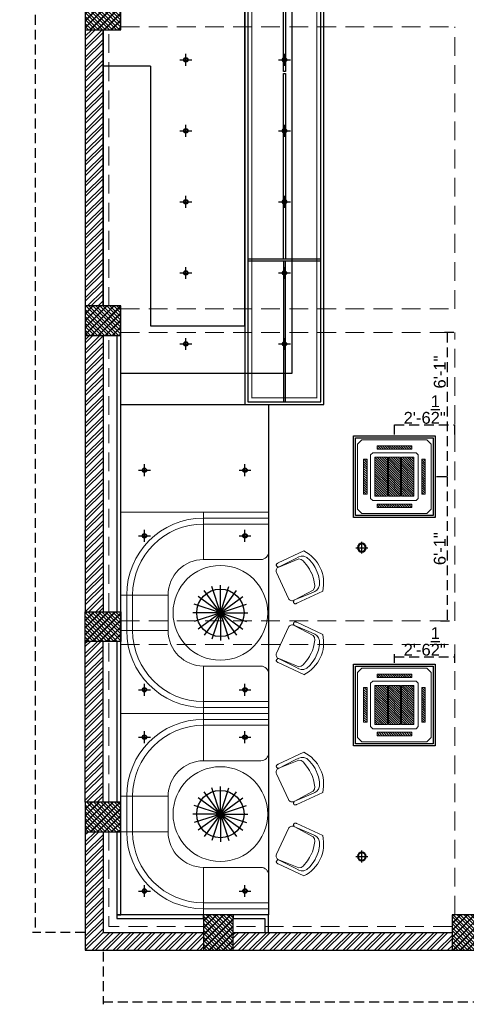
# Model space of a CAD drawing. Header units: inches. Extents: x 105152 to 158499, y 12149 to 30915.
# Tile 23 of 256: x 123135 to 123361, y 18948 to 19447. Entities that reach past the tile are written whole.
import ezdxf

# ---------------------------------------------------------------- set-up
doc = ezdxf.new("R2010")
doc.units = ezdxf.units.IN
doc.header["$MEASUREMENT"] = 0
doc.header["$PDMODE"] = 34
doc.linetypes.add('HIDDEN', pattern=[0.375, 0.25, -0.125])
for name, color, linetype, lineweight in [('-AC-EQUEPMENT', 1, 'Continuous', 20), ('PD_COLUMN', 2, 'Continuous', 60), ('PD_ELEVATION_03', 80, 'Continuous', 25), ('PD_HATCH', 45, 'Continuous', 9)]:
    doc.layers.add(name, color=color, linetype=linetype, lineweight=lineweight)
doc.layers.add('15w led', color=7, linetype='Continuous', true_color=0xe600e6)
doc.layers.add('PD_BASE', color=8, linetype='Continuous', transparency=0.5)
doc.layers.add('PD_DIMENSION', color=101, linetype='Continuous')
doc.layers.add('PD_LIGHTING', color=23, linetype='Continuous')
doc.styles.get("Standard").update_dxf_attribs({"font": 'arial.ttf', "height": 6})
doc.dimstyles.new('ISO-10', dxfattribs={"dimtxt": 6, "dimasz": 0.5, "dimexe": 1.25, "dimexo": 0.625, "dimtad": 1, "dimtoh": 1, "dimdec": 1, "dimlunit": 4, "dimtxsty": 'Standard', "dimblk": 'ARCHTICK', "dimcen": 2.5, "dimclrt": 3, "dimadec": 0, "dimazin": 0, "dimtfac": 1, "dimtdec": 1, "dimtmove": 1, "dimatfit": 3, "dimfxl": 1, "dimarcsym": 0})
pattern_1 = [(45, (268611.2745, 45692.5978), (-1.767766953, 1.767766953), []), (135, (268611.2745, 45692.5978), (-1.767766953, -1.767766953), [])]

# ---------------------------------------------------------------- blocks, each defined once
blk = doc.blocks.new('_ArchTick')
at = {"color": 0, "linetype": 'ByBlock', "const_width": 0.15}
blk.add_lwpolyline([(-0.5, -0.5), (0.5, 0.5)], dxfattribs=at)
blk = doc.blocks.new('*D388')
at = {"layer": 'Defpoints', "color": 0}
for p in [(123355.49, 19241.39), (123324.79, 19235.81), (123355.49, 19235.81)]:
    blk.add_point(p, dxfattribs=at)
at = {"layer": 'PD_DIMENSION', "color": 0, "linetype": 'HIDDEN', "lineweight": -2, "ltscale": 20}
for p, q in [((123324.79, 19236.43), (123324.79, 19242.64)), ((123355.49, 19236.43), (123355.49, 19242.64)), ((123324.79, 19241.39), (123355.49, 19241.39))]:
    blk.add_line(p, q, dxfattribs=at)
at = {"layer": 'PD_DIMENSION', "color": 0, "lineweight": -2, "xscale": 0.5, "yscale": 0.5, "zscale": 0.5, "rotation": 180}
blk.add_blockref('_ArchTick', (123324.79, 19241.39), dxfattribs=at)
at = {"layer": 'PD_DIMENSION', "color": 0, "lineweight": -2, "xscale": 0.5, "yscale": 0.5, "zscale": 0.5}
blk.add_blockref('_ArchTick', (123355.49, 19241.39), dxfattribs=at)
at = {"layer": 'PD_DIMENSION', "color": 3, "insert": (123340.14, 19249.09), "char_height": 6, "attachment_point": 5}
blk.add_mtext('2\'-6{\\H1.000000x;\\S1/2;}"', dxfattribs=at)
blk = doc.blocks.new('*D408')
at = {"layer": 'Defpoints', "color": 0}
for p in [(123725.99, 18993.11), (123176.99, 18984.11), (123725.99, 18948.95)]:
    blk.add_point(p, dxfattribs=at)
at = {"layer": 'PD_DIMENSION', "color": 0, "linetype": 'HIDDEN', "lineweight": -2, "ltscale": 20}
for p, q in [((123176.99, 18974.35), (123176.99, 18947.7)), ((123725.99, 18974.35), (123725.99, 18947.7)), ((123176.99, 18948.95), (123725.99, 18948.95))]:
    blk.add_line(p, q, dxfattribs=at)
at = {"layer": 'PD_DIMENSION', "color": 0, "lineweight": -2, "xscale": 0.5, "yscale": 0.5, "zscale": 0.5, "rotation": 180}
blk.add_blockref('_ArchTick', (123176.99, 18948.95), dxfattribs=at)
at = {"layer": 'PD_DIMENSION', "color": 0, "lineweight": -2, "xscale": 0.5, "yscale": 0.5, "zscale": 0.5}
blk.add_blockref('_ArchTick', (123725.99, 18948.95), dxfattribs=at)
at = {"layer": 'PD_DIMENSION', "color": 3, "insert": (123451.49, 18952.63), "char_height": 6, "attachment_point": 5}
blk.add_mtext('45\'-9"', dxfattribs=at)
blk = doc.blocks.new('*D409')
at = {"layer": 'Defpoints', "color": 0}
for p in [(123176.99, 19914.11), (123142.49, 18984.11), (123176.99, 18984.11)]:
    blk.add_point(p, dxfattribs=at)
at = {"layer": 'PD_DIMENSION', "color": 0, "linetype": 'HIDDEN', "lineweight": -2, "ltscale": 20}
for p, q in [((123167.89, 19914.11), (123141.24, 19914.11)), ((123142.49, 19914.11), (123142.49, 18984.11)), ((123167.89, 18984.11), (123141.24, 18984.11))]:
    blk.add_line(p, q, dxfattribs=at)
at = {"layer": 'PD_DIMENSION', "color": 0, "lineweight": -2, "xscale": 0.5, "yscale": 0.5, "zscale": 0.5}
for p, rotation in [((123142.49, 19914.11), 90), ((123142.49, 18984.11), 270)]:
    blk.add_blockref('_ArchTick', p, dxfattribs=dict(at, rotation=rotation))
at = {"layer": 'PD_DIMENSION', "color": 3, "insert": (123138.8, 19469.84), "char_height": 6, "attachment_point": 5, "rotation": 90}
blk.add_mtext('77\'-6"', dxfattribs=at)
blk = doc.blocks.new('columns2')
at = {"layer": 'PD_HATCH', "lineweight": 5}
h = blk.add_hatch(dxfattribs=at)
h.set_pattern_fill('ANSI37', color=173, scale=20)
h.paths.add_polyline_path([(387, -250), (387, -268), (369, -268), (369, -250)])
h.paths.add_polyline_path([(18, 0), (18, -15), (0, -15), (0, 0)])
h.paths.add_polyline_path([(18, -828), (18, -813), (0, -813), (0, -828)])
h.paths.add_polyline_path([(201, -870), (186, -870), (186, -888), (201, -888)])
h.paths.add_polyline_path([(570, -870), (555, -870), (555, -888), (570, -888)])
h.paths.add_polyline_path([(754.5, -870), (739.5, -870), (739.5, -888), (754.5, -888)])
h.paths.add_polyline_path([(934.5, -870), (919.5, -870), (919.5, -888), (934.5, -888)])
h.paths.add_polyline_path([(385.5, -870), (370.5, -870), (370.5, -888), (385.5, -888)])
h.paths.add_polyline_path([(201, 42), (186, 42), (186, 60), (201, 60)])
h.paths.add_polyline_path([(387, -578), (387, -560), (369, -560), (369, -578)])
h.paths.add_polyline_path([(1116, -731.5), (1116, -716.5), (1098, -716.5), (1098, -731.5)])
h.paths.add_polyline_path([(1116, -111.5), (1116, -96.5), (1098, -96.5), (1098, -111.5)])
h.paths.add_polyline_path([(1116, -561.5), (1116, -576.5), (1098, -576.5), (1098, -561.5)])
h.paths.add_polyline_path([(1116, -251.5), (1116, -266.5), (1098, -266.5), (1098, -251.5)])
h.paths.add_polyline_path([(0, -731.5), (0, -716.5), (18, -716.5), (18, -731.5)])
h.paths.add_polyline_path([(0, -111.5), (0, -96.5), (18, -96.5), (18, -111.5)])
h.paths.add_polyline_path([(0, -406.5), (0, -421.5), (18, -421.5), (18, -406.5)])
h.paths.add_polyline_path([(0, -561.5), (0, -576.5), (18, -576.5), (18, -561.5)])
h.paths.add_polyline_path([(0, -251.5), (0, -266.5), (18, -266.5), (18, -251.5)])
h.paths.add_polyline_path([(993, -111.5), (993, -99.5), (984, -99.5), (984, -111.5)])
h.paths.add_polyline_path([(993, -189.5), (993, -201.5), (984, -201.5), (984, -189.5)])
h.paths.add_polyline_path([(903, -111.5), (903, -99.5), (912, -99.5), (912, -111.5)])
h.paths.add_polyline_path([(903, -189.5), (903, -201.5), (912, -201.5), (912, -189.5)])
h.paths.add_polyline_path([(75, -870), (60, -870), (60, -888), (75, -888)])
h.paths.add_polyline_path([(1116, -870), (1101, -870), (1101, -888), (1116, -888)])
h.paths.add_polyline_path([(75, 42), (60, 42), (60, 60), (75, 60)])
h.paths.add_polyline_path([(570, 42), (555, 42), (555, 60), (570, 60)])
h.paths.add_polyline_path([(754.5, 42), (739.5, 42), (739.5, 60), (754.5, 60)])
h.paths.add_polyline_path([(934.5, 42), (919.5, 42), (919.5, 60), (934.5, 60)])
h.paths.add_polyline_path([(385.5, 42), (370.5, 42), (370.5, 60), (385.5, 60)])
h.paths.add_polyline_path([(1116, 42), (1101, 42), (1101, 60), (1116, 60)])
h.paths.add_polyline_path([(738, -250), (738, -268), (756, -268), (756, -250)])
h.paths.add_polyline_path([(756, -578), (756, -560), (738, -560), (738, -578)])
at = {"layer": 'PD_COLUMN', "color": 173, "lineweight": 5}
for points in [[(0, -406.5), (0, -421.5), (18, -421.5), (18, -406.5)], [(0, -561.5), (0, -576.5), (18, -576.5), (18, -561.5)], [(0, -731.5), (0, -716.5), (18, -716.5), (18, -731.5)], [(18, -828), (18, -813), (0, -813), (0, -828)], [(75, -870), (60, -870), (60, -888), (75, -888)], [(201, -870), (186, -870), (186, -888), (201, -888)]]:
    blk.add_lwpolyline(points, close=True, dxfattribs=at)
at = {"layer": 'PD_HATCH', "color": 173, "linetype": 'HIDDEN', "lineweight": 5, "ltscale": 38}
for p, q in [((0, -561.5), (0, -421.5)), ((12, -561.5), (12, -421.5)), ((18, -420), (187.5, -420)), ((187.5, -563), (187.5, -420)), ((18, -563), (187.5, -563)), ((0, -716.5), (0, -576.5)), ((12, -716.5), (12, -576.5)), ((18, -575), (187.5, -575)), ((187.5, -721), (187.5, -575)), ((18, -721), (187.5, -721)), ((0, -813), (0, -731.5)), ((12, -813), (12, -731.5)), ((18, -733), (187.5, -733)), ((187.5, -870), (187.5, -733)), ((0, -828), (0, -888)), ((12, -828), (12, -876)), ((60, -876), (12, -876)), ((186, -876), (75, -876)), ((60, -888), (0, -888)), ((186, -888), (75, -888))]:
    blk.add_line(p, q, dxfattribs=at)
blk = doc.blocks.new('PENDANT LIGHT')
for q in [(-8.33, 11.26), (-4.42, 13.24), (-0.1, 13.93), (4.23, 13.24), (8.13, 11.26), (-11.42, 8.16), (11.23, 8.16), (-13.41, 4.26), (13.22, 4.26), (-14.1, -0.07), (-13.41, -4.4), (-11.42, -8.3), (-8.33, -11.4), (-4.42, -13.39), (-0.1, -14.07), (4.23, -13.39), (8.13, -11.4), (11.23, -8.3), (13.22, -4.4), (13.9, -0.07)]:
    blk.add_line((-0.1, -0.07), q)
blk.add_circle((-0.1, -0.07), 12)
blk = doc.blocks.new('dgdg')
h = blk.add_hatch()
h.set_pattern_fill('ANSI31', color=256, scale=150)
h.paths.add_polyline_path([(-20, -226), (-60, -226), (-60, -626), (-20, -626)])
h.paths.add_polyline_path([(-175, -71), (-575, -71), (-575, -111), (-175, -111)])
h.paths.add_polyline_path([(-690, -226), (-730, -226), (-730, -626), (-690, -626)])
h.paths.add_polyline_path([(-175, -741), (-575, -741), (-575, -781), (-175, -781)])
h = blk.add_hatch()
h.set_pattern_fill('ANSI31', color=256, scale=150)
h.set_pattern_definition([(45, (17390.127, 13433.387), (-13.258252, 13.258252), [])])
h.paths.add_polyline_path([(-455, -651), (-600, -651), (-600, -201), (-455, -201)])
h.paths.add_polyline_path([(-295, -201), (-150, -201), (-150, -651), (-295, -651)])
h.paths.add_polyline_path([(-305, -651), (-445, -651), (-445, -201), (-305, -201)])
for points in [[(-750, -1), (0, -1), (50, -51), (50, -801), (0, -851), (-750, -851), (-800, -801), (-800, -51)], [(-575, -71), (-175, -71), (-175, -111), (-575, -111)], [(-690, -626), (-690, -226), (-730, -226), (-730, -626)], [(-625, -151), (-125, -151), (-100, -176), (-100, -676), (-125, -701), (-625, -701), (-650, -676), (-650, -176)], [(-60, -626), (-60, -226), (-20, -226), (-20, -626)], [(-575, -781), (-175, -781), (-175, -741), (-575, -741)]]:
    blk.add_lwpolyline(points, close=True)
for points in [[(-455, -651), (-600, -651), (-600, -201), (-455, -201), (-455, -651)], [(-305, -651), (-445, -651), (-445, -201), (-305, -201), (-305, -651)], [(-295, -201), (-150, -201), (-150, -651), (-295, -651), (-295, -201)]]:
    blk.add_lwpolyline(points)
blk = doc.blocks.new('ight 18w')
at = {"lineweight": 25}
for p, q in [((6, 0), (-6, 0)), ((0, 6), (0, -6))]:
    blk.add_line(p, q, dxfattribs=at)
for radius in [4.5, 3.75]:
    blk.add_circle((0, 0), radius, dxfattribs=at)
blk = doc.blocks.new('GFHFGSDF')
at = {"lineweight": 25}
for p, q in [((-3, 0), (3, 0)), ((0, -3), (0, 3))]:
    blk.add_line(p, q, dxfattribs=at)
for radius in [1.12, 0.938]:
    blk.add_circle((0, 0), radius, dxfattribs=at)
blk = doc.blocks.new('*D390')
at = {"layer": 'Defpoints', "color": 0}
for p in [(123355.49, 19123.86), (123324.79, 19120.11), (123355.49, 19120.11)]:
    blk.add_point(p, dxfattribs=at)
at = {"layer": 'PD_DIMENSION', "color": 0, "linetype": 'HIDDEN', "lineweight": -2, "ltscale": 20}
for p, q in [((123324.79, 19120.73), (123324.79, 19125.11)), ((123324.79, 19123.86), (123355.49, 19123.86)), ((123355.49, 19120.73), (123355.49, 19125.11))]:
    blk.add_line(p, q, dxfattribs=at)
at = {"layer": 'PD_DIMENSION', "color": 0, "lineweight": -2, "xscale": 0.5, "yscale": 0.5, "zscale": 0.5, "rotation": 180}
blk.add_blockref('_ArchTick', (123324.79, 19123.86), dxfattribs=at)
at = {"layer": 'PD_DIMENSION', "color": 0, "lineweight": -2, "xscale": 0.5, "yscale": 0.5, "zscale": 0.5}
blk.add_blockref('_ArchTick', (123355.49, 19123.86), dxfattribs=at)
at = {"layer": 'PD_DIMENSION', "color": 3, "insert": (123340.14, 19131.57), "char_height": 6, "attachment_point": 5}
blk.add_mtext('2\'-6{\\H1.000000x;\\S1/2;}"', dxfattribs=at)
blk = doc.blocks.new('*D386')
at = {"layer": 'Defpoints', "color": 0}
for p in [(123355.49, 19288.11), (123345.49, 19215.11), (123351.5, 19215.11)]:
    blk.add_point(p, dxfattribs=at)
at = {"layer": 'PD_DIMENSION', "color": 0, "linetype": 'HIDDEN', "lineweight": -2, "ltscale": 20}
for p, q in [((123354.87, 19288.11), (123350.25, 19288.11)), ((123351.5, 19288.11), (123351.5, 19215.11)), ((123346.12, 19215.11), (123352.75, 19215.11))]:
    blk.add_line(p, q, dxfattribs=at)
at = {"layer": 'PD_DIMENSION', "color": 0, "lineweight": -2, "xscale": 0.5, "yscale": 0.5, "zscale": 0.5}
for p, rotation in [((123351.5, 19288.11), 90), ((123351.5, 19215.11), 270)]:
    blk.add_blockref('_ArchTick', p, dxfattribs=dict(at, rotation=rotation))
at = {"layer": 'PD_DIMENSION', "color": 3, "insert": (123347.81, 19268.12), "char_height": 6, "attachment_point": 5, "rotation": 90}
blk.add_mtext('6\'-1"', dxfattribs=at)
blk = doc.blocks.new('*D387')
at = {"layer": 'Defpoints', "color": 0}
for p in [(123345.49, 19215.11), (123347.6, 19142.11), (123351.5, 19142.11)]:
    blk.add_point(p, dxfattribs=at)
at = {"layer": 'PD_DIMENSION', "color": 0, "linetype": 'HIDDEN', "lineweight": -2, "ltscale": 20}
for p, q in [((123346.12, 19215.11), (123352.75, 19215.11)), ((123351.5, 19215.11), (123351.5, 19142.11)), ((123348.23, 19142.11), (123352.75, 19142.11))]:
    blk.add_line(p, q, dxfattribs=at)
at = {"layer": 'PD_DIMENSION', "color": 0, "lineweight": -2, "xscale": 0.5, "yscale": 0.5, "zscale": 0.5}
for p, rotation in [((123351.5, 19215.11), 90), ((123351.5, 19142.11), 270)]:
    blk.add_blockref('_ArchTick', p, dxfattribs=dict(at, rotation=rotation))
at = {"layer": 'PD_DIMENSION', "color": 3, "insert": (123347.81, 19178.61), "char_height": 6, "attachment_point": 5, "rotation": 90}
blk.add_mtext('6\'-1"', dxfattribs=at)
blk = doc.blocks.new('A$C57124B3B')
at = {"color": 251, "lineweight": 5}
for p, q in [((46, 504), (46, 109)), ((665, 109), (665, 506))]:
    blk.add_line(p, q, dxfattribs=at)
blk.add_lwpolyline([(353, 144), (310, 144), (260, 151), (165, 175), (136, 193), (116, 221), (100, 522, -0.429937), (157, 583), (553, 583, -0.429937), (610, 522), (594, 221), (575, 193), (545, 175), (450, 151), (401, 144), (357, 144)], format="xyb", dxfattribs=at)
for points in [[(100, 525), (95, 530), (90, 534), (86, 537), (82, 539), (78, 541), (75, 542), (71, 542), (68, 542), (66, 541), (63, 541), (61, 540), (59, 539), (57, 538), (55, 537), (54, 535), (52, 534), (51, 532), (50, 529), (49, 526), (48, 522), (47, 516), (46, 509), (46, 506)], [(100, 525), (92, 265), (90, 207), (95, 175), (111, 140), (143, 111), (197, 86), (269, 70), (318, 65), (357, 65)], [(610, 525), (619, 265), (621, 207), (615, 175), (599, 140), (568, 111), (513, 86), (441, 70), (392, 65), (354, 65)], [(610, 525), (615, 530), (620, 534), (624, 537), (629, 539), (632, 541), (636, 542), (639, 542), (642, 542), (645, 541), (647, 541), (650, 540), (652, 539), (653, 538), (655, 537), (657, 535), (658, 534), (659, 532), (660, 529), (662, 526), (663, 522), (664, 516), (664, 509), (665, 506)]]:
    blk.add_lwpolyline(points, dxfattribs=at)
blk.add_arc((355, 499), 498, 231.563, 308.437, dxfattribs=at)
blk = doc.blocks.new('FIXEDSEATING012')
at = {"color": 251, "lineweight": 5}
for p, q in [((0, 0), (0, -102)), ((75, 0), (0, 0)), ((42, -24), (42, 0)), ((75, -3), (75, 0)), ((75, -3), (42, -3)), ((75, -20), (75, -3)), ((42, -6), (75, -6)), ((42, -24), (71, -24)), ((24, -42), (0, -42)), ((3, -42), (3, -60)), ((6, -42), (6, -60)), ((24, -42), (24, -60)), ((24, -60), (0, -60)), ((42, -78), (71, -78)), ((42, -78), (42, -102)), ((75, -102), (75, -82)), ((42, -96), (75, -96)), ((75, -99), (42, -99)), ((75, -102), (0, -102))]:
    blk.add_line(p, q, dxfattribs=at)
blk.add_circle((50.51, -51), 24, dxfattribs=at)
for centre, radius, start, end in [((42, -42), 39, 90, 180), ((42, -42), 36, 90, 180), ((42, -42), 18, 90, 180), ((71, -20), 4, 270, 0), ((42, -60), 39, 180, 270), ((42, -60), 36, 180, 270), ((42, -60), 18, 180, 270), ((71, -82), 4, 0, 90)]:
    blk.add_arc(centre, radius, start, end, dxfattribs=at)
at = {"color": 251, "extrusion": (0, 0, -1), "yscale": 0.03640297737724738, "zscale": -0.03640297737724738}
for p, xscale, rotation in [((-95.77, -16.47), 0.03640297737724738, 245), ((-95.77, -85.53), -0.03640297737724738, 295)]:
    blk.add_blockref('A$C57124B3B', p, dxfattribs=dict(at, xscale=xscale, rotation=rotation))
blk = doc.blocks.new('5T2G3')
at = {"color": 251, "lineweight": 5}
blk.add_lwpolyline([(-65.1, 22.42), (-29.1, 22.42), (-29.1, 58.42), (-65.1, 58.42)], close=True, dxfattribs=at)
at = {"color": 251, "extrusion": (0, 0, -1), "yscale": 0.03640297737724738, "zscale": -0.03640297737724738}
for p, xscale, rotation in [((58.84, 79.7), 0.03640297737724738, 180.3099349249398), ((86.38, 27.68), 0.03640297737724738, 90.30993492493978), ((7.82, 27.68), -0.03640297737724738, 269.6900650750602), ((58.84, 1.14), -0.03640297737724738, 359.6900650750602)]:
    blk.add_blockref('A$C57124B3B', p, dxfattribs=dict(at, xscale=xscale, rotation=rotation))

msp = doc.modelspace()

# ---------------------------------------------------------------- hatches: boundary and pattern name
at = {"layer": 'PD_BASE'}
h = msp.add_hatch(dxfattribs=at)
h.set_pattern_fill('ANSI32', color=256, scale=10)
h.set_pattern_definition([(45, (123173.841, 19088.8573), (-2.65165, 2.65165), []), (45, (123175.6088, 19088.8573), (-2.65165, 2.65165), [])])
h.paths.add_polyline_path([(123176.99, 19131.61), (123167.99, 19131.61), (123167.99, 19050.11), (123176.99, 19050.11)])
h.paths.add_polyline_path([(123538.49, 18984.11), (123368.99, 18984.11), (123368.99, 18975.11), (123538.49, 18975.11)])
h.paths.add_polyline_path([(123722.99, 18984.11), (123553.49, 18984.11), (123553.49, 18975.11), (123722.99, 18975.11)])
h.paths.add_polyline_path([(123176.99, 19848.11), (123167.99, 19848.11), (123167.99, 19766.61), (123176.99, 19766.61)])
h.paths.add_polyline_path([(123176.99, 19751.61), (123167.99, 19751.61), (123167.99, 19611.61), (123176.99, 19611.61)])
h.paths.add_polyline_path([(123176.99, 19596.61), (123167.99, 19596.61), (123167.99, 19456.61), (123176.99, 19456.61)])
h.paths.add_polyline_path([(123176.99, 19441.61), (123167.99, 19441.61), (123167.99, 19301.61), (123176.99, 19301.61)])
h.paths.add_polyline_path([(123176.99, 19286.61), (123167.99, 19286.61), (123167.99, 19146.61), (123176.99, 19146.61)])
h.paths.add_polyline_path([(124268.99, 19923.11), (124102.49, 19923.11), (124102.49, 19914.11), (124268.99, 19914.11)])
h.paths.add_polyline_path([(124087.49, 19923.11), (123922.49, 19923.11), (123922.49, 19914.11), (124087.49, 19914.11)])
h.paths.add_polyline_path([(123907.49, 19923.11), (123737.99, 19923.11), (123737.99, 19914.11), (123907.49, 19914.11)])
h.paths.add_polyline_path([(123722.99, 19923.11), (123553.49, 19923.11), (123553.49, 19914.11), (123722.99, 19914.11)])
h.paths.add_polyline_path([(123353.99, 19923.11), (123242.99, 19923.11), (123242.99, 19914.11), (123353.99, 19914.11)])
h.paths.add_polyline_path([(123227.99, 19923.11), (123167.99, 19923.11), (123167.99, 19863.11), (123176.99, 19863.11), (123176.99, 19914.11), (123227.99, 19914.11)])
h.paths.add_polyline_path([(123176.99, 19035.11), (123167.99, 19035.11), (123167.99, 18975.11), (123227.99, 18975.11), (123227.99, 18984.11), (123176.99, 18984.11)])
h.paths.add_polyline_path([(123353.99, 18984.11), (123242.99, 18984.11), (123242.99, 18975.11), (123353.99, 18975.11)])
h.paths.add_polyline_path([(123762.74, 18984.11), (123737.99, 18984.11), (123737.99, 18975.11), (123762.74, 18975.11)])
h.paths.add_polyline_path([(123907.49, 18984.11), (123882.74, 18984.11), (123882.74, 18975.11), (123907.49, 18975.11)])
h.paths.add_polyline_path([(123944.99, 18984.11), (123922.49, 18984.11), (123922.49, 18975.11), (123944.99, 18975.11)])
h.paths.add_polyline_path([(124087.49, 18984.11), (124064.99, 18984.11), (124064.99, 18975.11), (124087.49, 18975.11)])
h.paths.add_polyline_path([(124124.99, 18984.11), (124102.49, 18984.11), (124102.49, 18975.11), (124124.99, 18975.11)])
h.paths.add_polyline_path([(124268.99, 18984.11), (124244.99, 18984.11), (124244.99, 18975.11), (124268.99, 18975.11)])
h.paths.add_polyline_path([(124283.99, 18993.11), (124274.99, 18993.11)])
h.paths.add_polyline_path([(124283.99, 19131.61), (124274.99, 19131.61), (124274.99, 18993.11), (124283.99, 18993.11)])
h.paths.add_polyline_path([(124283.99, 19286.61), (124274.99, 19286.61), (124274.99, 19146.61), (124283.99, 19146.61)])
h.paths.add_polyline_path([(124283.99, 19596.61), (124274.99, 19596.61), (124274.99, 19301.61), (124283.99, 19301.61)])
h.paths.add_polyline_path([(124283.99, 19905.11), (124274.99, 19905.11), (124274.99, 19766.61), (124283.99, 19766.61)])
h.paths.add_polyline_path([(124265.99, 19763.61), (124160.99, 19763.61), (124160.99, 19754.61), (124265.99, 19754.61)])
h.paths.add_polyline_path([(124160.99, 19751.61), (124151.99, 19751.61), (124151.99, 19673.61), (124160.99, 19673.61)])
h.paths.add_polyline_path([(124151.99, 19763.61), (124079.99, 19763.61), (124079.99, 19754.61), (124151.99, 19754.61)])
h.paths.add_polyline_path([(124079.99, 19751.61), (124070.99, 19751.61), (124070.99, 19673.61), (124079.99, 19673.61)])
h.paths.add_polyline_path([(124070.99, 19763.61), (123989.99, 19763.61), (123989.99, 19661.61), (124016.99, 19661.61), (124016.99, 19670.61), (123998.99, 19670.61), (123998.99, 19754.61), (124070.99, 19754.61)])
h.paths.add_polyline_path([(124070.99, 19670.61), (124052.99, 19670.61), (124052.99, 19661.61), (124070.99, 19661.61)], flags=17)
h.paths.add_polyline_path([(124097.99, 19670.61), (124079.99, 19670.61), (124079.99, 19661.61), (124097.99, 19661.61)])
h.paths.add_polyline_path([(124151.99, 19670.61), (124133.99, 19670.61), (124133.99, 19661.61), (124151.99, 19661.61)])
h.paths.add_polyline_path([(124160.99, 19661.61), (124151.99, 19661.61), (124151.99, 19598.61), (124160.99, 19598.61)])
h.paths.add_polyline_path([(124283.99, 19612.61), (124274.99, 19612.61), (124274.99, 19611.61), (124283.99, 19611.61)])
h.paths.add_polyline_path([(124283.99, 19751.61), (124274.99, 19751.61), (124274.99, 19732.61), (124283.99, 19732.61)])
h.paths.add_polyline_path([(123405.74, 19914.11), (123405.74, 19923.11), (123368.99, 19923.11), (123368.99, 19914.11)])
h.paths.add_polyline_path([(123501.74, 19923.11), (123501.74, 19914.11), (123538.49, 19914.11), (123538.49, 19923.11)])
h = msp.add_hatch(dxfattribs=at)
h.set_pattern_fill('ANSI37', color=256, scale=20)
h.set_pattern_definition(pattern_1)
h.paths.add_polyline_path([(123167.99, 19456.61), (123167.99, 19441.61), (123185.99, 19441.61), (123185.99, 19456.61)])
h = msp.add_hatch(dxfattribs=at)
h.set_pattern_fill('ANSI37', color=256, scale=20)
h.set_pattern_definition(pattern_1)
h.paths.add_polyline_path([(123167.99, 19301.61), (123167.99, 19286.61), (123185.99, 19286.61), (123185.99, 19301.61)])
h = msp.add_hatch(dxfattribs=at)
h.set_pattern_fill('ANSI37', color=256, scale=20)
h.set_pattern_definition(pattern_1)
h.paths.add_polyline_path([(123167.99, 19131.61), (123167.99, 19146.61), (123185.99, 19146.61), (123185.99, 19131.61)])
h = msp.add_hatch(dxfattribs=at)
h.set_pattern_fill('ANSI37', color=256, scale=20)
h.set_pattern_definition(pattern_1)
h.paths.add_polyline_path([(123167.99, 19035.11), (123167.99, 19050.11), (123185.99, 19050.11), (123185.99, 19035.11)])
h = msp.add_hatch(dxfattribs=at)
h.set_pattern_fill('ANSI37', color=256, scale=20)
h.set_pattern_definition(pattern_1)
h.paths.add_polyline_path([(123242.99, 18975.11), (123227.99, 18975.11), (123227.99, 18993.11), (123242.99, 18993.11)])
h = msp.add_hatch(dxfattribs=at)
h.set_pattern_fill('ANSI37', color=256, scale=20)
h.set_pattern_definition(pattern_1)
h.paths.add_polyline_path([(123368.99, 18975.11), (123353.99, 18975.11), (123353.99, 18993.11), (123368.99, 18993.11)])

# ---------------------------------------------------------------- linework, layer by layer
for p, q in [((123288.99, 19251.61), (123288.99, 19493.11)), ((123248.99, 19291.61), (123248.99, 19477.11)), ((123272.99, 19267.61), (123272.99, 19477.11)), ((123200.99, 19423.11), (123176.99, 19423.11)), ((123200.99, 19423.11), (123200.99, 19291.61)), ((123200.99, 19291.61), (123248.99, 19291.61)), ((123185.99, 19267.61), (123272.99, 19267.61)), ((123185.99, 19251.61), (123288.99, 19251.61))]:
    msp.add_line(p, q, dxfattribs=at)
at = {"layer": 'PD_BASE', "lineweight": 30}
for p, q in [((123167.99, 19441.61), (123167.99, 19301.61)), ((123176.99, 19441.61), (123176.99, 19301.61)), ((123167.99, 19286.61), (123167.99, 19146.61)), ((123176.99, 19286.61), (123176.99, 19146.61)), ((123167.99, 19050.11), (123167.99, 19131.61)), ((123176.99, 19050.11), (123176.99, 19131.61)), ((123167.99, 19035.11), (123167.99, 18975.11)), ((123176.99, 19035.11), (123176.99, 18984.11)), ((123176.99, 18984.11), (123227.99, 18984.11)), ((123242.99, 18984.11), (123353.99, 18984.11)), ((123167.99, 18975.11), (123353.99, 18975.11))]:
    msp.add_line(p, q, dxfattribs=at)
at = {"layer": 'PD_BASE'}
for points in [[(123167.99, 19456.61), (123167.99, 19441.61), (123185.99, 19441.61), (123185.99, 19456.61)], [(123167.99, 19301.61), (123167.99, 19286.61), (123185.99, 19286.61), (123185.99, 19301.61)], [(123183.99, 19286.61), (123183.99, 19146.61), (123185.99, 19146.61), (123185.99, 19286.61)], [(123167.99, 19131.61), (123167.99, 19146.61), (123185.99, 19146.61), (123185.99, 19131.61)], [(123183.99, 19131.61), (123183.99, 19050.11), (123185.99, 19050.11), (123185.99, 19131.61)], [(123185.99, 19035.11), (123185.99, 19050.11), (123167.99, 19050.11), (123167.99, 19035.11)], [(123183.99, 19035.11), (123183.99, 18993.11), (123185.99, 18993.11), (123185.99, 19035.11)], [(123227.99, 18993.11), (123183.99, 18993.11), (123183.99, 18991.11), (123227.99, 18991.11)], [(123242.99, 18993.11), (123227.99, 18993.11), (123227.99, 18975.11), (123242.99, 18975.11)], [(123368.99, 18993.11), (123353.99, 18993.11), (123353.99, 18975.11), (123368.99, 18975.11)]]:
    msp.add_lwpolyline(points, close=True, dxfattribs=at)
msp.add_lwpolyline([(123260.99, 18984.11), (123260.99, 18993.11), (123242.99, 18993.11), (123242.99, 18991.11), (123258.99, 18991.11), (123258.99, 18984.11)], dxfattribs=at)
at = {"layer": 'PD_ELEVATION_03'}
for p, q in [((123287.49, 19325.36), (123250.49, 19325.36)), ((123287.49, 19324.36), (123250.49, 19324.36))]:
    msp.add_line(p, q, dxfattribs=at)
for points in [[(123185.99, 18993.11), (123185.99, 19301.61), (123176.99, 19301.61), (123176.99, 19441.61), (123185.99, 19441.61), (123185.99, 19751.61), (123260.99, 19751.61), (123260.99, 19493.11), (123248.99, 19493.11), (123248.99, 19251.61), (123260.99, 19251.61), (123260.99, 18993.11)], [(123288.99, 19493.11), (123248.99, 19493.11), (123248.99, 19251.61), (123288.99, 19251.61)], [(123287.49, 19491.61), (123250.49, 19491.61), (123250.49, 19253.11), (123287.49, 19253.11)], [(123269.49, 19420.36), (123268.49, 19420.36), (123268.49, 19491.61), (123269.49, 19491.61)], [(123269.49, 19325.36), (123268.49, 19325.36), (123268.49, 19419.36), (123269.49, 19419.36)], [(123269.49, 19324.36), (123268.49, 19324.36), (123268.49, 19253.11), (123269.49, 19253.11)]]:
    msp.add_lwpolyline(points, close=True, dxfattribs=at)
at = {"layer": 'PD_LIGHTING', "linetype": 'HIDDEN', "ltscale": 10, "const_width": 0.5}
msp.add_lwpolyline([(123285.49, 19489.61), (123252.49, 19489.61), (123252.49, 19255.11), (123285.49, 19255.11)], close=True, dxfattribs=at)
at = {"layer": 'PD_LIGHTING'}
for points in [[(123304.09, 19235.81), (123345.49, 19235.81), (123345.49, 19194.41), (123304.09, 19194.41)], [(123305.09, 19234.81), (123344.49, 19234.81), (123344.49, 19195.41), (123305.09, 19195.41)], [(123304.09, 19120.11), (123345.49, 19120.11), (123345.49, 19078.71), (123304.09, 19078.71)], [(123305.09, 19119.11), (123344.49, 19119.11), (123344.49, 19079.71), (123305.09, 19079.71)]]:
    msp.add_lwpolyline(points, close=True, dxfattribs=at)

# ---------------------------------------------------------------- block references
at = {"layer": '-AC-EQUEPMENT', "color": 251, "true_color": 0x636466, "xscale": -0.04399999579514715, "yscale": 0.04399999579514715, "zscale": 0.04399999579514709}
for p in [(123308.29, 19233.85), (123308.29, 19118.15)]:
    msp.add_blockref('dgdg', p, dxfattribs=at)
at = {"layer": '15w led', "xscale": -0.5, "yscale": 0.5, "zscale": 0.5, "rotation": 89.99999999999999}
for p in [(123308.24, 19179.11), (123308.24, 19022.61)]:
    msp.add_blockref('ight 18w', p, dxfattribs=at)
at = {"layer": 'PD_BASE', "rotation": 45}
for p in [(123470.99, 19395.91), (123470.99, 19296.95)]:
    msp.add_blockref('5T2G3', p, dxfattribs=at)
at = {"layer": 'PD_BASE', "xscale": -1, "rotation": 134.9999999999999}
msp.add_blockref('5T2G3', (123470.99, 19188.55), dxfattribs=at)
at = {"layer": 'PD_BASE'}
for p in [(123185.99, 19197.11), (123185.99, 19095.11)]:
    msp.add_blockref('FIXEDSEATING012', p, dxfattribs=at)
at = {"layer": 'PD_COLUMN'}
msp.add_blockref('columns2', (123167.99, 19863.11), dxfattribs=at)
at = {"layer": 'PD_LIGHTING'}
for name, p in [('GFHFGSDF', (123218.99, 19426.36)), ('GFHFGSDF', (123268.99, 19426.36)), ('GFHFGSDF', (123218.99, 19390.36)), ('GFHFGSDF', (123268.99, 19390.36)), ('GFHFGSDF', (123218.99, 19354.36)), ('GFHFGSDF', (123268.99, 19354.36)), ('GFHFGSDF', (123218.99, 19318.36)), ('GFHFGSDF', (123218.99, 19318.36)), ('GFHFGSDF', (123268.99, 19318.36)), ('GFHFGSDF', (123268.99, 19318.36)), ('GFHFGSDF', (123218.99, 19282.36)), ('GFHFGSDF', (123268.99, 19282.36)), ('GFHFGSDF', (123197.99, 19218.36)), ('GFHFGSDF', (123248.99, 19218.36)), ('GFHFGSDF', (123197.99, 19185.11)), ('GFHFGSDF', (123248.99, 19185.11)), ('PENDANT LIGHT', (123236.6, 19146.18)), ('GFHFGSDF', (123197.99, 19107.11)), ('GFHFGSDF', (123248.99, 19107.11)), ('GFHFGSDF', (123197.99, 19083.11)), ('GFHFGSDF', (123248.99, 19083.11)), ('PENDANT LIGHT', (123236.6, 19044.18)), ('GFHFGSDF', (123197.99, 19005.11)), ('GFHFGSDF', (123248.99, 19005.11))]:
    msp.add_blockref(name, p, dxfattribs=at)

# ---------------------------------------------------------------- dimensions: what is measured, and where the dimension line sits
at = {"layer": 'PD_DIMENSION', "ltscale": 20}
for base, p1, p2, picture, middle in [((123142.49, 18984.11), (123176.99, 19914.11), (123176.99, 18984.11), '*D409', (123142.49, 19469.84)), ((123351.5, 19215.11), (123355.49, 19288.11), (123345.49, 19215.11), '*D386', (123351.5, 19268.12))]:
    dim = msp.add_linear_dim(base=base, p1=p1, p2=p2, angle=90, dimstyle='ISO-10', override={"dimfxl": 25.4, "dimfxlon": 1, "dimarcsym": 1}, dxfattribs=at)
    dim.commit()
    dim.dimension.update_dxf_attribs({"geometry": picture, "text_midpoint": middle, "dimtype": 160})
for base, p1, p2, picture, middle in [((123355.49, 19241.39), (123324.79, 19235.81), (123355.49, 19235.81), '*D388', (123340.14, 19249.09)), ((123355.49, 19123.86), (123324.79, 19120.11), (123355.49, 19120.11), '*D390', (123340.14, 19131.57)), ((123725.99, 18948.95), (123176.99, 18984.11), (123725.99, 18993.11), '*D408', (123451.49, 18952.63))]:
    dim = msp.add_linear_dim(base=base, p1=p1, p2=p2, dimstyle='ISO-10', override={"dimfxl": 25.4, "dimfxlon": 1, "dimarcsym": 1}, dxfattribs=at)
    dim.commit()
    dim.dimension.update_dxf_attribs({"geometry": picture, "text_midpoint": middle})
dim = msp.add_linear_dim(base=(123351.5, 19142.11), p1=(123345.49, 19215.11), p2=(123347.6, 19142.11), angle=90, dimstyle='ISO-10', override={"dimfxl": 25.4, "dimfxlon": 1, "dimarcsym": 1}, dxfattribs=at)
dim.commit()
dim.dimension.update_dxf_attribs({"geometry": '*D387', "text_midpoint": (123347.81, 19178.61)})

doc.saveas('drawing.dxf')
